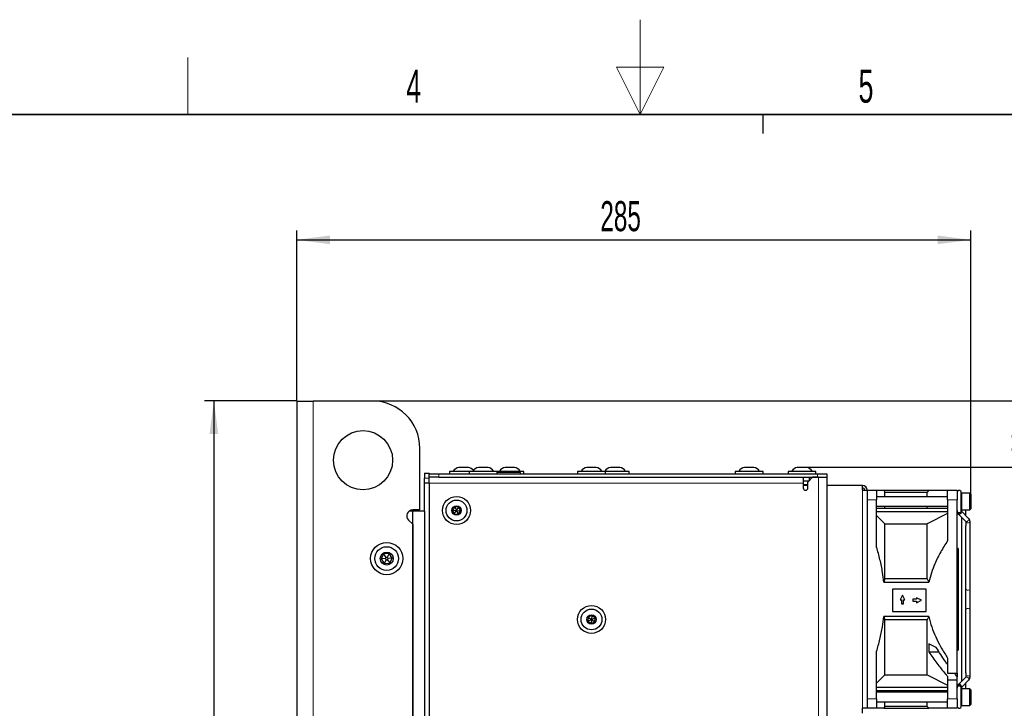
# Paper-space layout 'Blatt3' of a CAD drawing. Header units: millimetres. Extents: x 5 to 418, y 2 to 292.
# Tile 47 of 50: x 151 to 255, y 220 to 292. Entities that reach past the tile are written whole.
import ezdxf

# ---------------------------------------------------------------- set-up
doc = ezdxf.new("R2010")
doc.units = ezdxf.units.MM
doc.layers.add('SLD-0', color=7, linetype='Continuous')
doc.styles.add('SLDTEXTSTYLE1', font='TXT', dxfattribs={"width": 0.605})
doc.dimstyles.new('SLDDIMSTYLE2', dxfattribs={"dimtxt": 3.081982, "dimasz": 3.5, "dimexe": 0, "dimexo": 0.0625, "dimgap": 0.770496, "dimtad": 1, "dimdec": 0, "dimlfac": 4, "dimrnd": 1e-09, "dimzin": 12, "dimdsep": 46, "dimtxsty": 'SLDTEXTSTYLE1', "dimsah": 1, "dimcen": 0.09, "dimadec": 0, "dimazin": 3, "dimtfac": 1, "dimtofl": 0, "dimtmove": 0, "dimatfit": 3, "dimfxl": 1, "dimfrac": 2, "dimtolj": 1, "dimtzin": 12, "dimarcsym": 0})
doc.dimstyles.new('SLDDIMSTYLE3', dxfattribs={"dimtxt": 3.081982, "dimasz": 3.5, "dimexe": 0, "dimexo": 0.0625, "dimgap": 0.770496, "dimtad": 1, "dimlfac": 4, "dimrnd": 1e-09, "dimzin": 12, "dimdsep": 46, "dimtxsty": 'SLDTEXTSTYLE1', "dimsah": 1, "dimcen": 0.09, "dimadec": 0, "dimazin": 3, "dimtfac": 1, "dimtmove": 0, "dimatfit": 0, "dimfxl": 1, "dimfrac": 2, "dimtolj": 1, "dimtzin": 12, "dimarcsym": 0})

# ---------------------------------------------------------------- blocks, each defined once
blk = doc.blocks.new('_D_15')
at = {"layer": 'SLD-0'}
for p, q in [((180.75, 252.27), (180.75, 270.27)), ((180.75, 269.27), (251.91, 269.27)), ((251.91, 242.43), (251.91, 270.27))]:
    blk.add_line(p, q, dxfattribs=at)
for points in [[(180.75, 269.27), (184.25, 268.81), (184.25, 269.73)], [(251.91, 269.27), (248.41, 269.73), (248.41, 268.81)]]:
    blk.add_solid(points, dxfattribs=at)
at = {"layer": 'SLD-0', "insert": (212.8, 273.36), "char_height": 3.175, "attachment_point": 1, "style": 'SLDTEXTSTYLE1'}
blk.add_mtext('285', dxfattribs=at)
blk = doc.blocks.new('_D_16')
at = {"layer": 'SLD-0'}
for p, q in [((180.75, 252.27), (171, 252.27)), ((172, 252.27), (172, 101.02)), ((183.75, 101.02), (171, 101.02))]:
    blk.add_line(p, q, dxfattribs=at)
for points in [[(172, 252.27), (171.54, 248.77), (172.46, 248.77)], [(172, 101.02), (172.46, 104.52), (171.54, 104.52)]]:
    blk.add_solid(points, dxfattribs=at)
at = {"layer": 'SLD-0', "insert": (167.9, 173.11), "char_height": 3.175, "attachment_point": 1, "rotation": 90, "style": 'SLDTEXTSTYLE1'}
blk.add_mtext('605', dxfattribs=at)
blk = doc.blocks.new('_D_17')
at = {"layer": 'SLD-0', "color": 7}
for p, q in [((260.37, 252.27), (260.37, 259.27)), ((188.75, 252.27), (261.37, 252.27)), ((260.37, 252.27), (260.37, 245.27)), ((234.6, 245.27), (261.37, 245.27)), ((260.37, 245.27), (260.37, 238.27))]:
    blk.add_line(p, q, dxfattribs=at)
for points in [[(260.37, 252.27), (260.83, 255.77), (259.91, 255.77)], [(260.37, 245.27), (259.91, 241.77), (260.83, 241.77)]]:
    blk.add_solid(points, dxfattribs=at)
at = {"layer": 'SLD-0', "color": 7, "insert": (256.28, 246.41), "char_height": 3.175, "attachment_point": 1, "rotation": 90, "style": 'SLDTEXTSTYLE1'}
blk.add_mtext('28', dxfattribs=at)

psp = doc.layouts.new('Blatt3')

# ---------------------------------------------------------------- linework, layer by layer
at = {"color": 7, "linetype": 'Continuous', "lineweight": 25}
for p, q in [((180.7454, 252.2651), (180.7454, 101.0151)), ((180.7454, 252.2651), (182.4954, 252.2651)), ((188.7454, 252.2651), (182.4954, 252.2651)), ((193.7454, 240.7651), (193.7454, 247.2651)), ((194.2454, 244.6401), (194.7454, 244.6401)), ((194.2454, 244.6401), (194.2454, 244.1401)), ((194.7454, 244.6401), (194.7454, 244.5901)), ((194.7454, 244.2151), (194.7454, 244.5901)), ((194.7454, 244.5901), (195.7454, 244.5901)), ((195.7454, 244.5901), (235.7204, 244.5901)), ((196.8954, 244.8401), (196.8954, 244.5901)), ((197.6421, 244.8401), (196.8954, 244.8401)), ((198.9704, 244.8401), (197.6421, 244.8401)), ((198.1235, 245.2651), (197.8704, 245.2651)), ((198.8704, 245.2651), (198.1235, 245.2651)), ((198.9704, 244.8401), (198.9704, 244.5901)), ((199.8652, 244.8401), (198.9704, 244.8401)), ((201.9204, 244.8401), (199.8652, 244.8401)), ((200.2487, 245.2651), (199.9454, 245.2651)), ((200.9454, 245.2651), (200.2487, 245.2651)), ((201.9204, 244.5901), (201.9204, 244.8401)), ((202.5171, 244.8401), (201.9204, 244.8401)), ((202.528, 244.7151), (201.9204, 244.7151)), ((204.7204, 244.8401), (202.5171, 244.8401)), ((204.3704, 244.7151), (202.528, 244.7151)), ((202.9985, 245.2651), (202.7454, 245.2651)), ((203.7454, 245.2651), (202.9985, 245.2651)), ((204.3704, 244.5901), (204.3704, 244.7151)), ((204.7204, 244.5901), (204.7204, 244.8401)), ((210.3954, 244.8401), (210.3954, 244.5901)), ((211.1421, 244.8401), (210.3954, 244.8401)), ((213.3454, 244.8401), (211.1421, 244.8401)), ((211.6235, 245.2651), (211.3704, 245.2651)), ((212.3704, 245.2651), (211.6235, 245.2651)), ((213.3454, 244.5901), (213.3454, 244.8401)), ((213.6421, 244.8401), (213.3454, 244.8401)), ((215.8454, 244.8401), (213.6421, 244.8401)), ((214.1235, 245.2651), (213.8704, 245.2651)), ((214.8704, 245.2651), (214.1235, 245.2651)), ((215.8454, 244.5901), (215.8454, 244.8401)), ((227.0454, 244.8401), (227.0454, 244.5901)), ((227.9402, 244.8401), (227.0454, 244.8401)), ((229.9954, 244.8401), (227.9402, 244.8401)), ((228.3237, 245.2651), (228.0204, 245.2651)), ((229.0204, 245.2651), (228.3237, 245.2651)), ((229.9954, 244.5901), (229.9954, 244.8401)), ((232.6204, 244.8401), (232.6204, 244.5901)), ((233.5152, 244.8401), (232.6204, 244.8401)), ((235.5704, 244.8401), (233.5152, 244.8401)), ((233.8987, 245.2651), (233.5954, 245.2651)), ((234.5954, 245.2651), (233.8987, 245.2651)), ((235.5704, 244.5901), (235.5704, 244.8401)), ((235.7204, 244.5901), (236.7204, 244.5901)), ((236.7204, 244.5901), (236.7204, 244.2151)), ((194.2454, 243.6401), (194.2454, 244.1401)), ((194.2454, 240.6401), (194.2454, 243.6401)), ((194.2454, 243.6401), (194.7454, 243.6401)), ((194.7454, 243.5901), (194.7454, 244.2151)), ((194.8183, 244.2151), (194.7454, 244.2151)), ((194.7454, 243.5901), (194.7454, 210.1651)), ((195.7454, 244.2151), (194.8183, 244.2151)), ((195.7454, 244.2151), (235.7204, 244.2151)), ((234.2204, 244.2151), (234.2204, 243.5901)), ((234.2204, 243.8401), (234.8454, 243.8401)), ((234.2204, 243.5901), (234.2204, 243.0901)), ((234.7204, 243.3401), (234.2204, 243.3401)), ((235.2204, 244.2151), (234.7204, 243.7151)), ((234.7204, 243.0901), (234.7204, 243.7151)), ((234.8454, 244.2151), (234.8454, 243.8401)), ((235.8454, 244.2151), (235.2204, 244.2151)), ((235.8454, 244.2151), (236.7204, 244.2151)), ((236.7204, 244.2151), (236.7204, 210.1651)), ((240.4704, 243.3401), (236.7204, 243.3401)), ((240.4704, 242.8401), (240.4704, 243.3401)), ((240.4704, 242.8401), (240.9704, 242.8401)), ((240.9704, 242.8401), (241.9704, 242.8401)), ((240.9704, 242.8401), (240.9704, 219.8401)), ((241.9704, 242.8401), (241.9704, 241.8401)), ((242.746, 242.8401), (242.8454, 242.6334)), ((242.746, 242.8401), (247.493, 242.8401)), ((242.8454, 242.1526), (242.8454, 242.6334)), ((242.8454, 242.6334), (247.2954, 242.6334)), ((247.493, 242.8401), (247.2954, 242.6334)), ((247.2954, 242.1526), (247.2954, 242.6334)), ((249.4704, 242.8401), (250.4704, 242.8401)), ((249.4704, 241.8401), (249.4704, 242.8401)), ((250.4704, 242.8401), (250.4704, 241.8401)), ((250.9149, 240.7095), (250.9149, 242.6081)), ((251.8149, 242.5276), (250.9649, 242.5276)), ((251.9149, 242.4276), (251.8149, 242.5276)), ((251.8149, 242.5141), (251.8149, 242.5276)), ((251.8149, 240.7776), (251.8149, 242.5141)), ((251.9149, 242.4276), (251.9149, 240.8776)), ((249.4704, 242.1526), (241.9704, 242.1526)), ((241.9704, 236.8457), (241.9704, 241.8401)), ((249.4704, 241.8401), (249.4704, 237.5351)), ((250.4704, 223.5401), (250.4704, 241.8401)), ((192.9954, 240.6401), (192.6204, 240.6401)), ((193.7454, 240.7651), (192.9954, 240.7651)), ((192.9954, 143.1401), (192.9954, 240.6401)), ((194.2454, 240.6401), (192.9954, 240.6401)), ((194.2454, 240.6401), (194.2454, 143.1401)), ((197.4471, 241.1119), (197.1901, 240.7635)), ((197.1901, 240.7635), (197.3633, 240.3666)), ((197.1901, 240.7635), (197.6204, 240.7151)), ((197.3633, 240.3666), (197.6204, 240.7151)), ((197.3633, 240.3666), (197.7936, 240.3182)), ((197.8774, 241.0635), (197.4471, 241.1119)), ((197.4471, 241.1119), (197.6204, 240.7151)), ((197.6204, 240.7151), (197.8774, 241.0635)), ((197.6204, 240.7151), (198.0507, 240.6666)), ((197.6204, 240.7151), (197.7936, 240.3182)), ((197.7936, 240.3182), (198.0507, 240.6666)), ((198.0507, 240.6666), (197.8774, 241.0635)), ((241.9704, 241.1526), (249.4704, 241.1526)), ((241.9704, 240.9744), (249.4704, 240.9744)), ((241.9704, 240.6208), (249.4704, 240.6208)), ((241.9704, 240.1772), (242.8454, 239.2931)), ((242.8454, 240.9744), (242.8454, 241.1526)), ((247.2954, 240.9744), (247.2954, 241.1526)), ((249.4704, 240.3982), (247.2954, 239.2931)), ((250.4804, 240.5791), (250.4997, 240.4808)), ((250.493, 240.5093), (250.4998, 240.4807)), ((250.613, 240.312), (251.3826, 239.5614)), ((250.9145, 240.6412), (250.9149, 240.6407)), ((250.9149, 240.6309), (250.9149, 240.7095)), ((250.9216, 240.6303), (250.9302, 240.6206)), ((251.693, 239.8796), (250.9234, 240.6302)), ((250.9234, 240.6302), (250.9255, 240.6281)), ((250.9466, 240.608), (250.932, 240.6223)), ((250.9466, 240.781), (250.9466, 240.6075)), ((250.9649, 240.7776), (251.8149, 240.7776)), ((251.3911, 240.174), (251.3911, 240.7776)), ((251.8149, 240.7776), (251.9149, 240.8776)), ((192.5534, 239.6981), (192.9954, 239.2562)), ((192.9954, 239.2562), (192.9954, 144.5239)), ((242.8454, 233.5105), (242.8454, 239.2931)), ((242.8454, 239.2931), (247.2954, 239.2931)), ((247.2954, 233.5105), (247.2954, 239.2931)), ((250.9466, 239.9866), (250.9466, 222.6935)), ((251.3779, 239.5657), (251.3832, 239.5607)), ((251.3826, 239.5614), (251.3802, 239.5639)), ((251.3911, 239.5512), (251.3911, 239.0855)), ((251.8356, 232.4626), (251.8356, 239.5558)), ((251.3911, 223.594), (251.3911, 239.0845)), ((189.9265, 236.1214), (189.6691, 235.6046)), ((190.5027, 236.1569), (189.9265, 236.1214)), ((189.9265, 236.1214), (190.1656, 235.7604)), ((190.5027, 236.1569), (190.3097, 235.7693)), ((190.8216, 235.6756), (190.5027, 236.1569)), ((250.5704, 236.7005), (250.4704, 236.7005)), ((250.5704, 236.7005), (250.5704, 225.9796)), ((190.1013, 235.6312), (189.6691, 235.6046)), ((189.6691, 235.6046), (189.988, 235.1233)), ((190.181, 235.5109), (189.988, 235.1233)), ((189.988, 235.1233), (190.5642, 235.1588)), ((190.1656, 235.7604), (190.1013, 235.6312)), ((190.1013, 235.6312), (190.181, 235.5109)), ((190.3097, 235.7693), (190.1656, 235.7604)), ((190.181, 235.5109), (190.3251, 235.5197)), ((190.3894, 235.6489), (190.3097, 235.7693)), ((190.3251, 235.5197), (190.3894, 235.6489)), ((190.3251, 235.5197), (190.5642, 235.1588)), ((190.8216, 235.6756), (190.3894, 235.6489)), ((190.5642, 235.1588), (190.8216, 235.6756)), ((242.8454, 233.5105), (242.746, 233.1526)), ((242.746, 233.1526), (247.493, 233.1526)), ((247.2954, 233.5105), (242.8454, 233.5105)), ((247.2954, 233.5105), (247.493, 233.1526)), ((247.2043, 232.3956), (243.6528, 232.3956)), ((243.6528, 232.3956), (243.6528, 230.061)), ((247.2043, 230.061), (247.2043, 232.3956)), ((251.8356, 230.2175), (251.8356, 232.4626)), ((244.7062, 231.7812), (244.4447, 231.2688)), ((244.4447, 231.2688), (244.6024, 231.2688)), ((244.6024, 231.2688), (244.6024, 230.8744)), ((244.6024, 230.8744), (244.8101, 230.8744)), ((244.9677, 231.2688), (244.7062, 231.7812)), ((244.8101, 231.2688), (244.9677, 231.2688)), ((244.8101, 230.8744), (244.8101, 231.2688)), ((245.7922, 231.3389), (245.7922, 231.1312)), ((246.1867, 231.3389), (245.7922, 231.3389)), ((245.7922, 231.1312), (246.1867, 231.1312)), ((246.1867, 231.4966), (246.1867, 231.3389)), ((246.6991, 231.2351), (246.1867, 231.4966)), ((246.1867, 230.9736), (246.6991, 231.2351)), ((246.1867, 231.1312), (246.1867, 230.9736)), ((243.6528, 230.061), (247.2043, 230.061)), ((251.8356, 223.1243), (251.8356, 230.2175)), ((211.5201, 229.4696), (211.4748, 229.039)), ((211.4748, 229.039), (211.8704, 229.2151)), ((211.4748, 229.039), (211.8251, 228.7844)), ((211.9156, 229.6457), (211.5201, 229.4696)), ((211.5201, 229.4696), (211.8704, 229.2151)), ((211.8704, 229.2151), (211.8251, 228.7844)), ((211.8251, 228.7844), (212.2207, 228.9605)), ((211.9156, 229.6457), (211.8704, 229.2151)), ((211.8704, 229.2151), (212.2659, 229.3912)), ((211.8704, 229.2151), (212.2207, 228.9605)), ((212.2659, 229.3912), (211.9156, 229.6457)), ((212.2207, 228.9605), (212.2659, 229.3912)), ((247.493, 229.5276), (242.746, 229.5276)), ((242.746, 229.5276), (242.8454, 229.1696)), ((242.8454, 223.387), (242.8454, 229.1696)), ((247.2954, 229.1696), (242.8454, 229.1696)), ((247.493, 229.5276), (247.2954, 229.1696)), ((247.2954, 223.387), (247.2954, 229.1696)), ((248.2754, 226.2677), (247.4861, 226.6526)), ((247.4861, 226.6526), (247.4861, 225.784)), ((241.9704, 220.8401), (241.9704, 225.8344)), ((247.4861, 225.784), (248.5874, 225.784)), ((250.4704, 225.9796), (250.5704, 225.9796)), ((249.4704, 225.145), (249.4704, 223.5401)), ((249.4704, 223.5401), (250.4704, 223.5401)), ((250.4704, 223.5401), (250.4704, 223.1711)), ((251.3911, 223.5946), (251.3911, 223.1243)), ((242.8454, 223.387), (241.9704, 222.503)), ((242.8454, 223.387), (247.2954, 223.387)), ((247.2954, 223.387), (249.4704, 222.2819)), ((249.4704, 223.2112), (249.4704, 222.8401)), ((249.4704, 222.8401), (250.4704, 222.8401)), ((249.4704, 222.8401), (249.4704, 220.8401)), ((250.4704, 222.8401), (250.4704, 223.1711)), ((250.4704, 220.8401), (250.4704, 222.8401)), ((251.3826, 223.1187), (250.613, 222.3681)), ((250.9234, 222.0499), (251.693, 222.8005)), ((251.3845, 223.1206), (251.3783, 223.1147)), ((251.3911, 221.9026), (251.3911, 222.5061)), ((251.8276, 223.0541), (251.8356, 223.125)), ((241.9704, 222.0593), (249.4704, 222.0593)), ((241.9704, 221.7057), (249.4704, 221.7057)), ((249.4704, 221.5276), (241.9704, 221.5276)), ((242.8454, 221.5276), (242.8454, 221.7057)), ((247.2954, 221.5276), (247.2954, 221.7057)), ((250.4982, 222.1951), (250.4705, 222.0435)), ((250.631, 222.3848), (250.5941, 222.3443)), ((250.613, 222.3681), (250.5944, 222.3446)), ((250.9148, 222.0354), (250.9154, 222.042)), ((250.9149, 221.9706), (250.9149, 222.0393)), ((250.9149, 220.072), (250.9149, 221.9706)), ((250.932, 222.0578), (250.9466, 222.0721)), ((250.9466, 222.0726), (250.9466, 221.8991)), ((251.8149, 221.9026), (250.9649, 221.9026)), ((251.9149, 221.8026), (251.8149, 221.9026)), ((251.8149, 221.8891), (251.8149, 221.9026)), ((251.8149, 220.1526), (251.8149, 221.8891)), ((251.9149, 221.8026), (251.9149, 220.2526)), ((241.9704, 220.8401), (241.9704, 219.8401)), ((241.9704, 220.5276), (249.4704, 220.5276)), ((242.8454, 220.0467), (242.8454, 220.5276)), ((247.2954, 220.0467), (247.2954, 220.5276)), ((249.4704, 219.8401), (249.4704, 220.8401)), ((250.4704, 220.8401), (250.4704, 219.8401)), ((240.4704, 219.3401), (240.4704, 219.8401)), ((240.9704, 219.8401), (240.4704, 219.8401)), ((241.9704, 219.8401), (240.9704, 219.8401)), ((242.8454, 220.0467), (242.746, 219.8401)), ((242.746, 219.8401), (247.493, 219.8401)), ((247.2954, 220.0467), (242.8454, 220.0467)), ((247.2954, 220.0467), (247.493, 219.8401)), ((250.4704, 219.8401), (249.4704, 219.8401)), ((250.9649, 220.1526), (251.8149, 220.1526)), ((251.8149, 220.1526), (251.9149, 220.2526))]:
    psp.add_line(p, q, dxfattribs=at)
at = {"color": 7, "linetype": 'Continuous', "lineweight": 18}
for p, q in [((182.4954, 252.2651), (182.4954, 101.0151)), ((195.7454, 244.5901), (195.7454, 244.2151)), ((235.7204, 244.2151), (235.7204, 244.5901)), ((194.2454, 244.1401), (194.7454, 244.1401)), ((234.2204, 243.5901), (194.7454, 243.5901)), ((234.7204, 243.4651), (234.2204, 243.4651)), ((235.8454, 244.2151), (235.8454, 210.1651)), ((240.4704, 242.8401), (240.4704, 219.8401)), ((250.9649, 242.5276), (250.9649, 240.7776)), ((241.9704, 241.8401), (240.9704, 241.8401)), ((250.4704, 241.8401), (249.4704, 241.8401)), ((250.9649, 221.9026), (250.9649, 220.1526)), ((240.9704, 220.8401), (241.9704, 220.8401)), ((249.4704, 220.8401), (250.4704, 220.8401))]:
    psp.add_line(p, q, dxfattribs=at)
at = {"color": 7, "linetype": 'Continuous', "lineweight": 18, "flags": 128}
for points in [[(250.9149, 240.6309), (250.9143, 240.6186), (250.8915, 240.5521), (250.8384, 240.4976), (250.7631, 240.4634), (250.6771, 240.4547), (250.5934, 240.4729), (250.5249, 240.5151), (250.4818, 240.5749), (250.4704, 240.6309)], [(250.9156, 240.6374), (250.921, 240.5976), (250.9018, 240.5342), (250.853, 240.475), (250.7819, 240.4289), (250.6994, 240.403), (250.618, 240.4012), (250.5501, 240.4238), (250.5061, 240.4674), (250.4997, 240.4808)], [(250.9255, 240.6281), (250.9367, 240.6126), (250.948, 240.5579), (250.9319, 240.4899), (250.8909, 240.4191), (250.8312, 240.3563), (250.7619, 240.3109), (250.6936, 240.2899), (250.6366, 240.2965), (250.613, 240.312)], [(251.693, 239.8796), (251.7063, 239.862), (251.7176, 239.8072), (251.7016, 239.7393), (251.6605, 239.6685), (251.6009, 239.6056), (251.5316, 239.5602), (251.4632, 239.5392), (251.4062, 239.5458), (251.3826, 239.5614)], [(251.8356, 239.5558), (251.8355, 239.5503), (251.8156, 239.4906), (251.765, 239.4409), (251.6912, 239.4086), (251.6057, 239.3987), (251.5212, 239.4128), (251.4509, 239.4486), (251.4052, 239.5007), (251.3913, 239.5496)], [(251.8356, 232.4626), (251.8355, 232.4571), (251.8156, 232.3975), (251.765, 232.3477), (251.6912, 232.3154), (251.6057, 232.3055), (251.5212, 232.3196), (251.4509, 232.3554), (251.4052, 232.4075), (251.3911, 232.4626)], [(251.8356, 230.2175), (251.8355, 230.223), (251.8156, 230.2827), (251.765, 230.3324), (251.6912, 230.3647), (251.6057, 230.3746), (251.5212, 230.3605), (251.4509, 230.3247), (251.4052, 230.2726), (251.3911, 230.2175)], [(251.693, 222.8005), (251.7063, 222.8182), (251.7176, 222.8729), (251.7016, 222.9408), (251.6605, 223.0116), (251.6009, 223.0745), (251.5316, 223.1199), (251.4632, 223.1409), (251.4062, 223.1343), (251.3826, 223.1187)], [(251.8356, 223.1244), (251.8355, 223.1298), (251.8156, 223.1895), (251.765, 223.2393), (251.6912, 223.2715), (251.6057, 223.2814), (251.5212, 223.2674), (251.4509, 223.2316), (251.4052, 223.1794), (251.3915, 223.1332)], [(250.9251, 222.0516), (250.9367, 222.0675), (250.948, 222.1223), (250.9319, 222.1902), (250.8909, 222.261), (250.8312, 222.3239), (250.7619, 222.3693), (250.6936, 222.3902), (250.6366, 222.3836), (250.613, 222.3681)]]:
    psp.add_lwpolyline(points, dxfattribs=at)
at = {"color": 7, "linetype": 'Continuous', "lineweight": 25, "flags": 128}
psp.add_lwpolyline([(250.9159, 222.0435), (250.921, 222.0825), (250.9018, 222.1459), (250.853, 222.2051), (250.7819, 222.2512), (250.6994, 222.2771), (250.618, 222.2789), (250.5501, 222.2563), (250.5061, 222.2127), (250.4982, 222.1952)], dxfattribs=at)
at = {"color": 7, "linetype": 'Continuous', "lineweight": 25}
for centre, radius in [((187.7454, 246.0151), 3.125), ((197.6204, 240.7151), 1.475), ((197.6204, 240.7151), 1.1), ((197.6204, 240.7151), 0.5), ((190.2454, 235.6401), 1.7), ((190.2454, 235.6401), 1.25), ((190.2454, 235.6401), 0.6875), ((211.8704, 229.2151), 1.475), ((211.8704, 229.2151), 1.1), ((211.8704, 229.2151), 0.5)]:
    psp.add_circle(centre, radius, dxfattribs=at)
for centre, radius, start, end in [((188.7454, 247.2651), 5, 0, 90), ((198.1079, 244.2937), 1, 103.741315, 146.881112), ((198.6328, 244.2937), 1, 39.191463, 76.258685), ((200.1829, 244.2937), 1, 103.741315, 146.881112), ((200.7078, 244.2937), 1, 33.118888, 76.258685), ((202.9829, 244.2937), 1, 103.741315, 146.881112), ((203.5078, 244.2937), 1, 33.118888, 76.258685), ((211.6079, 244.2937), 1, 103.741315, 146.881112), ((212.1328, 244.2937), 1, 33.118888, 76.258685), ((214.1079, 244.2937), 1, 103.741315, 146.881112), ((214.6328, 244.2937), 1, 33.118888, 76.258685), ((228.2579, 244.2937), 1, 103.741315, 146.881112), ((228.7828, 244.2937), 1, 33.118888, 76.258685), ((233.8329, 244.2937), 1, 103.741315, 146.881112), ((234.3578, 244.2937), 1, 33.118888, 76.258685), ((240.4704, 242.8401), 0.5, 0, 90), ((234.4704, 243.0901), 0.25, 180, 0), ((240.4704, 242.8401), 0.25, 0, 90), ((250.6926, 242.6081), 0.2223, 0, 180), ((250.9649, 242.4776), 0.05, 90, 180), ((192.9954, 240.1401), 0.625, 90, 225), ((250.6926, 240.7095), 0.2223, 180, 0), ((250.9649, 240.8276), 0.05, 180, 270), ((250.6926, 221.9706), 0.2222, 0, 180), ((250.6047, 222.0189), 0.1358, 111.248522, 171.346105), ((250.6224, 222.1588), 0.1293, 163.236936, 208.973562), ((250.7806, 222.0189), 0.1359, 8.656096, 68.749278), ((250.9649, 221.8526), 0.05, 90, 180), ((250.6926, 220.072), 0.2222, 180, 0), ((250.9649, 220.2026), 0.05, 180, 270)]:
    psp.add_arc(centre, radius, start, end, dxfattribs=at)
for points, knots in [([(241.9704, 242.8401), (242.0953, 242.8401), (242.3456, 242.8401), (242.6008, 242.8401), (242.7023, 242.8401), (242.746, 242.8401)], [0, 0, 0, 0, 0.36218603, 0.7257686, 1, 1, 1, 1]), ([(247.493, 242.8401), (247.5747, 242.8401), (247.7389, 242.8401), (248.1549, 242.8401), (248.7184, 242.8401), (249.219, 242.8401), (249.4704, 242.8401)], [0, 0, 0, 0, 0.20876802, 0.41959403, 0.70856442, 1, 1, 1, 1]), ([(250.4997, 240.481), (250.5186, 240.4414), (250.5481, 240.3798), (250.5959, 240.3299), (250.613, 240.312)], [0, 0, 0, 0, 0.64265722, 1, 1, 1, 1]), ([(251.3826, 239.5614), (251.3864, 239.5567), (251.3924, 239.5494), (251.3916, 239.551), (251.3913, 239.5516)], [0, 0, 0, 0, 0.64728558, 1, 1, 1, 1]), ([(251.8356, 239.5558), (251.8313, 239.6007), (251.8215, 239.7022), (251.759, 239.8106), (251.7061, 239.8659), (251.693, 239.8796)], [0, 0, 0, 0, 0.374082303, 0.845270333, 1, 1, 1, 1]), ([(249.4704, 237.5351), (249.2209, 237.1413), (248.7202, 236.3508), (248.1576, 235.2076), (247.74, 234.1387), (247.5755, 233.4822), (247.493, 233.1526)], [0, 0, 0, 0, 0.28916879, 0.58040602, 0.78927384, 1, 1, 1, 1]), ([(242.746, 233.1526), (242.7023, 233.4953), (242.601, 234.2905), (242.346, 235.5258), (242.0958, 236.4051), (241.9704, 236.8457)], [0, 0, 0, 0, 0.27423038, 0.63634022, 1, 1, 1, 1]), ([(241.9704, 225.8344), (242.0923, 226.2623), (242.3367, 227.1196), (242.5952, 228.3541), (242.6991, 229.1623), (242.746, 229.5276)], [0, 0, 0, 0, 0.35319594, 0.707678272, 1, 1, 1, 1]), ([(247.493, 229.5276), (247.5151, 229.4304), (247.6196, 228.9706), (247.8754, 228.1645), (248.3191, 227.1265), (248.8508, 226.1165), (249.2638, 225.4689), (249.4704, 225.145)], [0, 0, 0, 0, 0.06183717, 0.29258871, 0.52347664, 0.76169755, 1, 1, 1, 1]), ([(247.4861, 225.784), (247.7646, 225.3847), (248.3226, 224.5844), (249.0103, 223.7457), (249.3997, 223.2933), (249.4704, 223.2112)], [0, 0, 0, 0, 0.44915488, 0.90000973, 1, 1, 1, 1]), ([(249.4704, 224.4539), (249.3904, 224.5637), (248.964, 225.1492), (248.584, 225.7663), (248.2754, 226.2677)], [0, 0, 0, 0, 0.18758396, 1, 1, 1, 1]), ([(250.1931, 223.5401), (250.2332, 223.4852), (250.3238, 223.3609), (250.4179, 223.2391), (250.4704, 223.1711)], [0, 0, 0, 0, 0.441667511, 1, 1, 1, 1]), ([(251.391, 223.1289), (251.391, 223.1283), (251.3911, 223.1275), (251.3838, 223.12), (251.3826, 223.1187)], [0, 0, 0, 0, 0.83473908, 1, 1, 1, 1]), ([(251.693, 222.8005), (251.7216, 222.8329), (251.7893, 222.9093), (251.8312, 223.0269), (251.8347, 223.1044), (251.8356, 223.1243)], [0, 0, 0, 0, 0.35287448, 0.83386401, 1, 1, 1, 1]), ([(250.613, 222.3681), (250.5838, 222.3359), (250.5373, 222.2846), (250.5099, 222.2223), (250.4997, 222.1992)], [0, 0, 0, 0, 0.62761722, 1, 1, 1, 1]), ([(250.9151, 222.0399), (250.9152, 222.0404), (250.9155, 222.0413), (250.9208, 222.0472), (250.9234, 222.0499)], [0, 0, 0, 0, 0.53136865, 1, 1, 1, 1]), ([(242.746, 219.8401), (242.7023, 219.8401), (242.601, 219.8401), (242.346, 219.8401), (242.0958, 219.8401), (241.9704, 219.8401)], [0, 0, 0, 0, 0.27423135, 0.63634118, 1, 1, 1, 1]), ([(249.4704, 219.8401), (249.2209, 219.8401), (248.7202, 219.8401), (248.1576, 219.8401), (247.74, 219.8401), (247.5755, 219.8401), (247.493, 219.8401)], [0, 0, 0, 0, 0.28916925, 0.58040593, 0.78927325, 1, 1, 1, 1])]:
    psp.add_open_spline(points, degree=3, knots=knots, dxfattribs=at)
at = {"layer": 'SLD-0', "lineweight": 18}
for p, q in [((217, 292.5), (217, 282.5)), ((169.25, 282.5), (169.25, 288.5)), ((219.5, 287.5), (214.5, 287.5)), ((214.5, 287.5), (217, 282.5)), ((217, 282.5), (219.5, 287.5))]:
    psp.add_line(p, q, dxfattribs=at)
at = {"layer": 'SLD-0', "lineweight": 35}
psp.add_line((408, 282.5), (26, 282.5), dxfattribs=at)
at = {"layer": 'SLD-0'}
psp.add_line((230, 280.5), (230, 282.5), dxfattribs=at)
psp.add_line((230, 280.5), (230, 282.5), dxfattribs=at)

# ---------------------------------------------------------------- texts
at = {"layer": 'SLD-0', "char_height": 3.5, "attachment_point": 2, "style": 'SLDTEXTSTYLE1'}
for s, insert in [('4', (193.1027, 287.243)), ('5', (240.8527, 287.243))]:
    psp.add_mtext(s, dxfattribs=dict(at, insert=insert))

# ---------------------------------------------------------------- dimensions: what is measured, and where the dimension line sits
at = {"layer": 'SLD-0'}
dim = psp.add_linear_dim(base=(251.9149, 269.2651), p1=(180.7454, 252.2651), p2=(251.9149, 242.4276), dimstyle='SLDDIMSTYLE2', dxfattribs=at)
dim.commit()
dim.dimension.update_dxf_attribs({"geometry": '_D_15', "text_midpoint": (216.3301, 269.2651), "dimtype": 160})
at = {"layer": 'SLD-0', "color": 7}
dim = psp.add_linear_dim(base=(260.3737, 245.2651), p1=(188.7454, 252.2651), p2=(234.5954, 245.2651), angle=90, dimstyle='SLDDIMSTYLE3', dxfattribs=at)
dim.commit()
dim.dimension.update_dxf_attribs({"geometry": '_D_17', "text_midpoint": (260.3737, 248.7651), "dimtype": 160})
at = {"layer": 'SLD-0'}
dim = psp.add_linear_dim(base=(171.9954, 101.0151), p1=(180.7454, 252.2651), p2=(183.7454, 101.0151), angle=90, dimstyle='SLDDIMSTYLE2', dxfattribs=at)
dim.commit()
dim.dimension.update_dxf_attribs({"geometry": '_D_16', "text_midpoint": (171.9954, 176.6401), "dimtype": 160})

doc.saveas('drawing.dxf')
